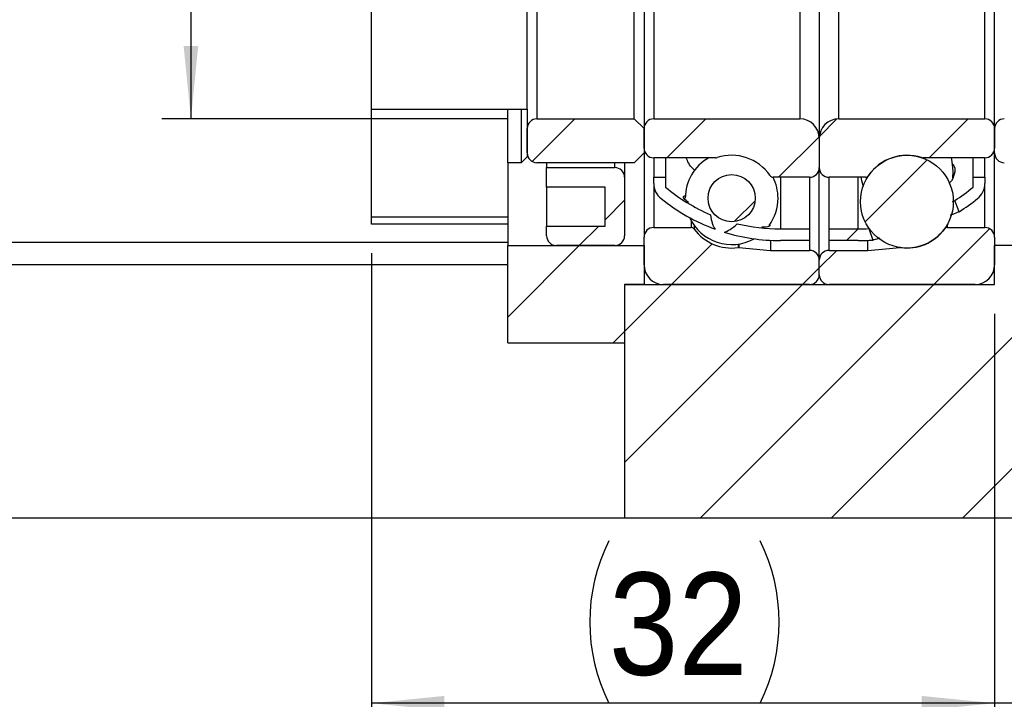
# Model space of a CAD drawing. Header units: millimetres. Extents: x 57 to 400, y 0 to 298.
# Tile 4 of 7: x 301 to 352, y 37 to 72. Entities that reach past the tile are written whole.
import ezdxf

# ---------------------------------------------------------------- set-up
doc = ezdxf.new("R2010")
doc.units = ezdxf.units.MM
doc.header["$LTSCALE"] = 1.5
doc.layers.add('FORMAT', color=7, linetype='Continuous')
doc.styles.add('SLDTEXTSTYLE1', font='GOTHIC.TTF', dxfattribs={"width": 0.913})
doc.dimstyles.new('SLDDIMSTYLE0', dxfattribs={"dimtxt": 5.25, "dimasz": 3.75, "dimexe": 0, "dimexo": 0.0625, "dimgap": 1.3125, "dimtad": 1, "dimrnd": 1e-09, "dimzin": 12, "dimdsep": 46, "dimtxsty": 'SLDTEXTSTYLE1', "dimsah": 1, "dimcen": 0.09, "dimadec": 0, "dimazin": 3, "dimtfac": 1, "dimtofl": 0, "dimtmove": 0, "dimatfit": 3, "dimfxl": 1, "dimfrac": 2, "dimtolj": 1, "dimtzin": 12, "dimarcsym": 0})
doc.dimstyles.new('SLDDIMSTYLE1', dxfattribs={"dimtxt": 5.25, "dimasz": 3.75, "dimexe": 0, "dimexo": 0.0625, "dimgap": 1.3125, "dimtad": 1, "dimrnd": 1e-09, "dimzin": 12, "dimdsep": 46, "dimtxsty": 'SLDTEXTSTYLE1', "dimsah": 1, "dimcen": 0.09, "dimadec": 0, "dimazin": 3, "dimtfac": 1, "dimtmove": 0, "dimatfit": 0, "dimfxl": 1, "dimfrac": 2, "dimtolj": 1, "dimtzin": 12, "dimarcsym": 0})
pattern_1 = [(45, (0, 0), (-3.367596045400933, 3.367596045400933), [])]

# ---------------------------------------------------------------- blocks, each defined once
blk = doc.blocks.new('_D_12')
at = {"layer": 'FORMAT', "color": 7}
for p, q in [((309.8723153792, 81.9051724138), (309.8723153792, 99.0279655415)), ((326.137098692, 81.9051724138), (308.3723153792, 81.9051724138)), ((309.8723153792, 81.9051724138), (309.8723153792, 66.9051724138)), ((326.137098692, 66.9051724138), (308.3723153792, 66.9051724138))]:
    blk.add_line(p, q, dxfattribs=at)
for points in [[(309.8723153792, 81.9051724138), (309.4973153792, 78.1551724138), (310.2473153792, 78.1551724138)], [(309.8723153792, 66.9051724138), (310.2473153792, 70.6551724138), (309.4973153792, 70.6551724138)]]:
    blk.add_solid(points, dxfattribs=at)
at = {"layer": 'FORMAT', "color": 7, "char_height": 5.25, "attachment_point": 1, "rotation": 90, "style": 'SLDTEXTSTYLE1'}
for s, insert in [('15', (303.0860524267, 91.2696312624)), ('%%c', (303.1662606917, 83.3519751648))]:
    blk.add_mtext(s, dxfattribs=dict(at, insert=insert))
blk = doc.blocks.new('_D_13')
at = {"layer": 'FORMAT', "color": 7}
for p, q in [((351.137098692, 56.9051724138), (351.137098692, 35.4059929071)), ((357.137098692, 44.9051724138), (357.137098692, 35.4059929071)), ((351.137098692, 36.9059929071), (342.887098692, 36.9059929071)), ((357.137098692, 36.9059929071), (351.137098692, 36.9059929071)), ((357.137098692, 36.9059929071), (363.5044326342, 36.9059929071))]:
    blk.add_line(p, q, dxfattribs=at)
for points in [[(351.137098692, 36.9059929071), (347.387098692, 37.2809929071), (347.387098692, 36.5309929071)], [(357.137098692, 36.9059929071), (360.887098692, 36.5309929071), (360.887098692, 37.2809929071)]]:
    blk.add_solid(points, dxfattribs=at)
at = {"layer": 'FORMAT', "color": 7, "insert": (359.625265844, 43.6120473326), "char_height": 5.25, "attachment_point": 1, "style": 'SLDTEXTSTYLE1'}
blk.add_mtext('6', dxfattribs=at)
blk = doc.blocks.new('_D_14')
at = {"layer": 'FORMAT', "color": 7}
for p, q in [((319.136998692, 60.0051724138), (319.136998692, 35.4059929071)), ((351.137098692, 56.9051724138), (351.137098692, 35.4059929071)), ((351.137098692, 36.9059929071), (319.136998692, 36.9059929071))]:
    blk.add_line(p, q, dxfattribs=at)
for centre, start, end in [((339.6686811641, 41.0731804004), 153.4349488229, 206.5650511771), ((330.7582647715, 41.0731804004), 333.4349488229, 26.5650511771)]:
    blk.add_arc(centre, 9.318114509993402, start, end, dxfattribs=at)
for points in [[(319.136998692, 36.9059929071), (322.886998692, 36.5309929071), (322.886998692, 37.2809929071)], [(351.137098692, 36.9059929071), (347.387098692, 37.2809929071), (347.387098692, 36.5309929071)]]:
    blk.add_solid(points, dxfattribs=at)
at = {"layer": 'FORMAT', "color": 7, "insert": (331.3343061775, 43.6120473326), "char_height": 5.25, "attachment_point": 1, "style": 'SLDTEXTSTYLE1'}
blk.add_mtext('32', dxfattribs=at)
blk = doc.blocks.new('_D_15')
at = {"layer": 'FORMAT', "color": 7}
for p, q in [((357.137098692, 44.9051724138), (357.137098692, 25.9324044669)), ((260.137098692, 29.9051724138), (260.137098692, 25.9324044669)), ((357.137098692, 27.4324044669), (260.137098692, 27.4324044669))]:
    blk.add_line(p, q, dxfattribs=at)
for points in [[(260.137098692, 27.4324044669), (263.887098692, 27.0574044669), (263.887098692, 27.8074044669)], [(357.137098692, 27.4324044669), (353.387098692, 27.8074044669), (353.387098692, 27.0574044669)]]:
    blk.add_solid(points, dxfattribs=at)
at = {"layer": 'FORMAT', "color": 7, "insert": (303.0488702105, 34.1384588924), "char_height": 5.25, "attachment_point": 1, "style": 'SLDTEXTSTYLE1'}
blk.add_mtext('97', dxfattribs=at)

msp = doc.modelspace()

# ---------------------------------------------------------------- hatches: boundary and pattern name
at = {"linetype": 'Continuous', "lineweight": 18}
h = msp.add_hatch(dxfattribs=at)
h.set_pattern_fill('ANSI31', scale=1.5, style=0)
h.set_pattern_definition(pattern_1)
h.paths.add_polyline_path([(319.1368986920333, 67.40527241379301), (319.1368986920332, 61.50507241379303), (326.1370986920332, 61.50507241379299), (326.1370986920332, 64.65507241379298), (326.8370401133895, 64.65507241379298), (327.1370986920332, 64.95513099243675), (327.1370986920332, 67.40527241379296)], flags=0)
h.paths.add_polyline_path([(326.1369986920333, 61.50517241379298), (319.1369986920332, 61.50517241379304), (319.1369986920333, 67.40517241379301), (327.1369986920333, 67.40517241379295), (327.1369986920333, 64.95517241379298), (326.8369986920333, 64.65517241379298), (326.1369986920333, 64.65517241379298)], flags=0)
h = msp.add_hatch(dxfattribs=at)
h.set_pattern_fill('ANSI31', scale=1.5, style=0)
h.set_pattern_definition(pattern_1)
edge = h.paths.add_edge_path(flags=0)
edge.add_line((333.1370986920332, 65.15517241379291), (333.1370986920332, 66.40517241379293))
edge.add_line((333.1370986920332, 66.40517241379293), (332.6370986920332, 66.90517241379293))
edge.add_line((332.6370986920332, 66.90517241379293), (327.6370986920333, 66.90517241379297))
edge.add_arc((327.6370986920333, 66.40517241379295), 0.5, 90, 180)
edge.add_line((327.1370986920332, 66.40517241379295), (327.1370986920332, 65.15517241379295))
edge.add_arc((327.6370986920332, 65.15517241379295), 0.5, 180, 270.0000000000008)
edge.add_line((327.6370986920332, 64.65517241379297), (332.6370986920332, 64.65517241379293))
edge.add_line((332.6370986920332, 64.65517241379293), (333.1370986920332, 65.15517241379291))
h = msp.add_hatch(dxfattribs=at)
h.set_pattern_fill('ANSI31', scale=1.5, style=0)
h.set_pattern_definition(pattern_1)
edge = h.paths.add_edge_path(flags=0)
edge.add_arc((333.6370986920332, 66.40517241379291), 0.4999999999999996, 90, 180)
edge.add_line((333.1370986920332, 66.40517241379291), (333.1370986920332, 65.40517241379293))
edge.add_arc((333.6370986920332, 65.40517241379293), 0.5, 180, 270.0000000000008)
edge.add_line((333.6370986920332, 64.90517241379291), (336.8244785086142, 64.9051724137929))
edge.add_arc((336.8244785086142, 65.10517241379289), 0.2000000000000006, 270.0000000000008, 288.349738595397)
edge.add_arc((337.6370986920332, 62.65517241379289), 2.381250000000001, 34.17644735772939, 108.34973859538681, ccw=False)
edge.add_arc((339.7725966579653, 64.10517241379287), 0.2000000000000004, 214.1764473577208, 270.0000000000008)
edge.add_line((339.7725966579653, 63.90517241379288), (341.6370986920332, 63.90517241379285))
edge.add_arc((341.6370986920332, 64.40517241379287), 0.5000000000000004, 270.0000000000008, 359.9999999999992)
edge.add_line((342.1370986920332, 64.40517241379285), (342.1370986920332, 65.90517241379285))
edge.add_arc((341.1370986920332, 65.90517241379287), 1, 0, 90.00000000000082)
edge.add_line((341.1370986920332, 66.90517241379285), (333.6370986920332, 66.90517241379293))
h = msp.add_hatch(dxfattribs=at)
h.set_pattern_fill('ANSI31', scale=1.5, style=0)
h.set_pattern_definition(pattern_1)
edge = h.paths.add_edge_path(flags=0)
edge.add_arc((350.6370986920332, 66.4051724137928), 0.4999999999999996, 359.9999999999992, 450.0000000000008)
edge.add_line((350.6370986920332, 66.9051724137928), (343.1370986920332, 66.90517241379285))
edge.add_arc((343.1370986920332, 65.90517241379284), 1, 90, 179.9999999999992)
edge.add_line((342.1370986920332, 65.90517241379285), (342.1370986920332, 64.40517241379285))
edge.add_arc((342.6370986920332, 64.40517241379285), 0.5000000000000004, 180, 270.0000000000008)
edge.add_line((342.6370986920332, 63.90517241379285), (344.5016007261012, 63.90517241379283))
edge.add_arc((344.5016007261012, 64.10517241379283), 0.2000000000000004, 270.0000000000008, 325.8235526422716)
edge.add_arc((346.6370986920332, 62.65517241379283), 2.381250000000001, 71.65026140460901, 145.8235526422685, ccw=False)
edge.add_arc((347.4497188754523, 65.10517241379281), 0.2000000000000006, 251.6502614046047, 270.0000000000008)
edge.add_line((347.4497188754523, 64.90517241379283), (350.6370986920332, 64.9051724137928))
edge.add_arc((350.6370986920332, 65.4051724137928), 0.5, 270.0000000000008, 360.0000000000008)
edge.add_line((351.1370986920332, 65.4051724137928), (351.1370986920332, 66.40517241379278))
h = msp.add_hatch(dxfattribs=at)
h.set_pattern_fill('ANSI31', scale=1.5, style=0)
h.set_pattern_definition(pattern_1)
edge = h.paths.add_edge_path(flags=0)
edge.add_line((357.1370986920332, 65.15517241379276), (357.1370986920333, 66.40517241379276))
edge.add_line((357.1370986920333, 66.40517241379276), (356.6370986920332, 66.90517241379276))
edge.add_line((356.6370986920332, 66.90517241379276), (351.6370986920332, 66.90517241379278))
edge.add_arc((351.6370986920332, 66.40517241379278), 0.5, 90, 180)
edge.add_line((351.1370986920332, 66.40517241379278), (351.1370986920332, 65.1551724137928))
edge.add_arc((351.6370986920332, 65.1551724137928), 0.5, 180, 270.0000000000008)
edge.add_line((351.6370986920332, 64.65517241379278), (356.6370986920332, 64.65517241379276))
edge.add_line((356.6370986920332, 64.65517241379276), (357.1370986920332, 65.15517241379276))
h = msp.add_hatch(dxfattribs=at)
h.set_pattern_fill('ANSI31', scale=1.5, style=0)
h.set_pattern_definition(pattern_1)
edge = h.paths.add_edge_path(flags=0)
edge.add_arc((346.6370986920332, 62.65517241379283), 2.38125, 0, 360)
h = msp.add_hatch(dxfattribs=at)
h.set_pattern_fill('ANSI31', scale=1.5, style=0)
h.set_pattern_definition(pattern_1)
edge = h.paths.add_edge_path(flags=0)
edge.add_line((331.1370986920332, 63.40517241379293), (331.1370986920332, 61.40517241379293))
edge.add_line((331.1370986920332, 61.40517241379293), (328.1370986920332, 61.40517241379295))
edge.add_line((328.1370986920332, 61.40517241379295), (328.1370986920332, 60.90517241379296))
edge.add_arc((328.6370986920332, 60.90517241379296), 0.5, 180, 270.0000000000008)
edge.add_line((328.6370986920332, 60.40517241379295), (331.6370986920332, 60.40517241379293))
edge.add_arc((331.6370986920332, 60.90517241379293), 0.5, 270.0000000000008, 360.0000000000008)
edge.add_line((332.1370986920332, 60.90517241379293), (332.1370986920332, 63.90517241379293))
edge.add_arc((331.6370986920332, 63.90517241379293), 0.5, 0, 89.99999999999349)
edge.add_line((331.6370986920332, 64.40517241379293), (328.1370986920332, 64.40517241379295))
edge.add_line((328.1370986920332, 64.40517241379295), (328.1370986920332, 63.40517241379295))
edge.add_line((328.1370986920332, 63.40517241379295), (331.1370986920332, 63.40517241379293))
h = msp.add_hatch(dxfattribs=at)
h.set_pattern_fill('ANSI31', scale=1.5, style=0)
h.set_pattern_definition(pattern_1)
edge = h.paths.add_edge_path(flags=0)
edge.add_arc((340.1370986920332, 70.42552125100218), 9.770348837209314, 231.162553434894, 249.9475153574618)
edge.add_ellipse((342.03024367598, 74.40517241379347), major_axis=(-5.052195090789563, -13.30561857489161), ratio=0.1633584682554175, start_angle=357.00937358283, end_angle=359.0652008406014, ccw=False)
edge.add_arc((340.1370986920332, 70.42552125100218), 9.170348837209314, 229.9558335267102, 247.0141740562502, ccw=False)
edge.add_line((334.2370986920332, 63.40517241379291), (334.2370986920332, 63.90517241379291))
edge.add_line((334.2370986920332, 63.90517241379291), (333.6370986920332, 63.90517241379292))
edge.add_line((333.6370986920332, 63.90517241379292), (333.6370986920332, 63.59404858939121))
edge.add_arc((334.6370986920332, 63.5940485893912), 1.000000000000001, 179.9999999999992, 231.162553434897)
h = msp.add_hatch(dxfattribs=at)
h.set_pattern_fill('ANSI31', scale=1.5, style=0)
h.set_pattern_definition(pattern_1)
edge = h.paths.add_edge_path(flags=0)
edge.add_arc((337.6370986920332, 62.83524875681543), 1.212841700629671, 0, 360)
h = msp.add_hatch(dxfattribs=at)
h.set_pattern_fill('ANSI31', scale=1.5, style=0)
h.set_pattern_definition(pattern_1)
edge = h.paths.add_edge_path(flags=0)
edge.add_arc((344.1370986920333, 70.42552125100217), 9.770348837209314, 301.9853547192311, 308.8374465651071)
edge.add_arc((349.6370986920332, 63.5940485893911), 1.000000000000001, 308.8374465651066, 360.0000000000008)
edge.add_line((350.6370986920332, 63.5940485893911), (350.6370986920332, 63.9051724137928))
edge.add_line((350.6370986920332, 63.9051724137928), (350.0370986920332, 63.9051724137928))
edge.add_line((350.0370986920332, 63.9051724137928), (350.0370986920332, 63.4051724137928))
edge.add_arc((344.1370986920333, 70.42552125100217), 9.170348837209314, 302.7481055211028, 310.0441664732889, ccw=False)
edge.add_line((349.0977682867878, 62.71273608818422), (349.3124766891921, 62.13847238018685))
h = msp.add_hatch(dxfattribs=at)
h.set_pattern_fill('ANSI31', scale=1.5, style=0)
h.set_pattern_definition(pattern_1)
edge = h.paths.add_edge_path(flags=0)
edge.add_arc((341.6370986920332, 58.90517241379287), 0.4999999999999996, 270.0000000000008, 359.9999999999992)
edge.add_line((342.1370986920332, 58.90517241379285), (342.1370986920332, 59.65517241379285))
edge.add_arc((341.6370986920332, 59.65517241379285), 0.5000000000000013, 0, 89.9999999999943)
edge.add_line((341.6370986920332, 60.15517241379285), (339.6370986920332, 60.15517241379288))
edge.add_line((339.6370986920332, 60.15517241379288), (338.0089849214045, 60.29761391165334))
edge.add_arc((337.991553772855, 60.098374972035), 0.2000000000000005, 85.00000000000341, 97.89274711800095)
edge.add_arc((337.6370986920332, 62.65517241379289), 2.38125, 216.2137304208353, 277.89274711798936, ccw=False)
edge.add_arc((335.5544977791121, 61.13017241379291), 0.2000000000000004, 36.21373042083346, 90)
edge.add_line((335.5544977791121, 61.3301724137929), (333.6370986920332, 61.33017241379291))
edge.add_arc((333.6370986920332, 60.83017241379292), 0.5000000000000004, 90, 179.9999999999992)
edge.add_line((333.1370986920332, 60.83017241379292), (333.1370986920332, 59.40517241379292))
edge.add_arc((334.1370986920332, 59.40517241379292), 1.000000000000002, 180, 269.9999999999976)
edge.add_line((334.1370986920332, 58.40517241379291), (341.6370986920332, 58.40517241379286))
h = msp.add_hatch(dxfattribs=at)
h.set_pattern_fill('ANSI31', scale=1.5, style=0)
h.set_pattern_definition(pattern_1)
edge = h.paths.add_edge_path(flags=0)
edge.add_line((341.6370986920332, 61.25517241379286), (340.1370986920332, 61.25517241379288))
edge.add_arc((340.1370986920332, 70.42552125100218), 9.170348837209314, 256.064565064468, 270, ccw=False)
edge.add_ellipse((342.03024367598, 74.40517241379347), major_axis=(-5.052195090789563, -13.30561857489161), ratio=0.1633584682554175, start_angle=1.052487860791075, end_angle=3.128056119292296, ccw=False)
edge.add_arc((340.1370986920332, 70.42552125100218), 9.770348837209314, 252.8287375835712, 270.0000000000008)
edge.add_line((340.1370986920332, 60.65517241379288), (341.6370986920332, 60.65517241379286))
edge.add_line((341.6370986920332, 60.65517241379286), (341.6370986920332, 61.25517241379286))
h = msp.add_hatch(dxfattribs=at)
h.set_pattern_fill('ANSI31', scale=1.5, style=0)
h.set_pattern_definition(pattern_1)
edge = h.paths.add_edge_path(flags=0)
edge.add_arc((342.6370986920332, 58.90517241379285), 0.4999999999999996, 180.0000000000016, 270.0000000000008)
edge.add_line((342.6370986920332, 58.40517241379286), (350.1370986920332, 58.4051724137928))
edge.add_arc((350.1370986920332, 59.40517241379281), 1.000000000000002, 270.0000000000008, 359.9999999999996)
edge.add_line((351.1370986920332, 59.40517241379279), (351.1370986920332, 60.8301724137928))
edge.add_arc((350.6370986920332, 60.8301724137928), 0.5000000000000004, 0, 89.99999999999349)
edge.add_line((350.6370986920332, 61.33017241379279), (348.7196996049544, 61.33017241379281))
edge.add_arc((348.7196996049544, 61.13017241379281), 0.2000000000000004, 90, 143.7862695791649)
edge.add_arc((346.6370986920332, 62.65517241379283), 2.38125, 262.10725288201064, 323.7862695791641, ccw=False)
edge.add_arc((346.2826436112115, 60.09837497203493), 0.2000000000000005, 82.10725288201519, 95.00000000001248)
edge.add_line((346.265212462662, 60.29761391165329), (344.6370986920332, 60.15517241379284))
edge.add_line((344.6370986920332, 60.15517241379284), (342.6370986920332, 60.15517241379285))
edge.add_arc((342.6370986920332, 59.65517241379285), 0.5000000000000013, 90, 180)
edge.add_line((342.1370986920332, 59.65517241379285), (342.1370986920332, 58.90517241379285))
h = msp.add_hatch(dxfattribs=at)
h.set_pattern_fill('ANSI31', scale=1.5, style=0)
h.set_pattern_definition(pattern_1)
edge = h.paths.add_edge_path(flags=0)
edge.add_line((344.1370986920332, 61.25517241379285), (342.6370986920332, 61.25517241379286))
edge.add_line((342.6370986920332, 61.25517241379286), (342.6370986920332, 60.65517241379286))
edge.add_line((342.6370986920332, 60.65517241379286), (344.1370986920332, 60.65517241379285))
edge.add_arc((344.1370986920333, 70.42552125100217), 9.770348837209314, 270.0000000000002, 274.4299535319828)
edge.add_line((344.8917630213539, 60.68436125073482), (344.67249694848, 61.27081500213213))
edge.add_arc((344.1370986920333, 70.42552125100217), 9.170348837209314, 269.99999999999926, 273.3470389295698, ccw=False)
h = msp.add_hatch(dxfattribs=at)
h.set_pattern_fill('ANSI31', scale=1.5, style=0)
h.set_pattern_definition(pattern_1)
h.paths.add_polyline_path([(333.1370986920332, 58.40517241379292), (333.1370986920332, 60.40517241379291), (326.1370986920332, 60.40517241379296), (326.1370986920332, 55.40517241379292), (332.1370986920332, 55.40517241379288), (332.1370986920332, 58.40517241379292)], flags=0)
h = msp.add_hatch(dxfattribs=at)
h.set_pattern_fill('ANSI31', scale=1.5, style=0)
h.set_pattern_definition(pattern_1)
h.paths.add_polyline_path([(357.1370986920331, 46.40517241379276), (357.1370986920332, 60.40517241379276), (351.1370986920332, 60.4051724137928), (351.1370986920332, 58.4051724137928), (332.1370986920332, 58.40517241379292), (332.1370986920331, 46.40517241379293)], flags=0)

# ---------------------------------------------------------------- linework, layer by layer
at = {"color": 7, "linetype": 'Continuous', "lineweight": 25}
for p, q in [((342.1370990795, 82.9051728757), (342.1370990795, 65.9051719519)), ((327.6370994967, 81.9051722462), (327.6370994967, 66.9051725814)), ((332.6370984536, 66.9051725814), (332.6370984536, 81.9051722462)), ((333.1370994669, 82.4051727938), (333.1370994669, 66.4051720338)), ((333.6370986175, 81.9051722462), (333.6370986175, 66.9051725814)), ((341.1370989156, 81.9051722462), (341.1370989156, 66.9051725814)), ((343.1370983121, 66.9051725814), (343.1370983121, 81.9051722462)), ((350.6370986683, 66.9051725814), (350.6370986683, 81.9051722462)), ((351.137098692, 66.4051720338), (351.137098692, 82.4051727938)), ((319.1368997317, 67.4052723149), (319.1368997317, 81.4050725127)), ((327.1370984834, 67.4052723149), (327.1370984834, 81.4050725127)), ((319.1368997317, 67.4052723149), (327.1370984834, 67.4052723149)), ((319.1368997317, 61.5050723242), (319.1368997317, 67.4052723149)), ((319.1370003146, 67.4051721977), (327.1369979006, 67.4051721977)), ((319.1370003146, 61.5051719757), (319.1370003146, 67.4051721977)), ((326.1369995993, 64.6551722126), (326.1369995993, 67.4051721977)), ((326.8369984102, 67.4051721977), (326.8369984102, 64.6551722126)), ((327.1369979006, 67.4051721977), (327.1369979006, 64.9551726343)), ((327.1370984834, 67.4052723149), (327.1370984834, 64.9551307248)), ((327.6370994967, 66.9051725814), (332.6370984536, 66.9051725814)), ((333.1370994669, 66.4051720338), (332.6370984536, 66.9051725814)), ((333.6370986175, 66.9051725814), (341.1370989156, 66.9051725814)), ((343.1370983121, 66.9051725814), (350.6370986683, 66.9051725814)), ((327.1370984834, 65.1551722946), (327.1370984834, 66.4051720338)), ((333.1370994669, 65.4051728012), (333.1370994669, 66.4051720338)), ((333.1370994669, 66.4051720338), (333.1370994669, 65.1551722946)), ((351.137098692, 65.1551722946), (351.137098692, 66.4051720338)), ((351.137098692, 66.4051720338), (351.137098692, 65.4051728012)), ((342.1370990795, 65.9051719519), (342.1370990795, 64.4051726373)), ((326.8369984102, 64.6551722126), (327.1369979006, 64.9551726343)), ((326.8370393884, 64.6550725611), (327.1370984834, 64.9551307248)), ((332.6370984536, 64.6551722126), (333.1370994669, 65.1551722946)), ((333.1370994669, 65.1551722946), (333.1370994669, 60.8301726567)), ((333.6370986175, 64.9051727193), (333.6370986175, 63.9051725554)), ((336.8244784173, 64.9051727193), (333.6370986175, 64.9051727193)), ((334.2370994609, 64.9051727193), (334.2370994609, 63.9051725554)), ((350.6370986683, 64.9051727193), (347.4497188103, 64.9051727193)), ((350.037098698, 63.9051725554), (350.037098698, 64.9051727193)), ((350.6370986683, 63.9051725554), (350.6370986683, 64.9051727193)), ((351.137098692, 60.8301726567), (351.137098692, 65.1551722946)), ((326.1369995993, 64.6551722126), (326.1369995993, 61.5051719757)), ((326.8369984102, 64.6551722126), (326.1369995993, 64.6551722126)), ((326.8370393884, 64.6550725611), (326.1370983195, 64.6550725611)), ((326.1370983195, 64.6550725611), (326.1370983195, 61.5050723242)), ((332.6370984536, 64.6551722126), (327.6370994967, 64.6551722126)), ((328.1370986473, 64.6551722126), (328.1370986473, 64.4051726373)), ((328.1370986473, 63.4051724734), (328.1370986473, 64.4051726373)), ((328.1370986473, 64.4051726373), (331.6370982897, 64.4051726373)), ((332.137099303, 64.6551722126), (332.137099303, 63.9051725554)), ((342.1370990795, 59.6551723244), (342.1370990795, 64.4051726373)), ((348.9936243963, 63.8871188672), (349.0183486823, 64.2293743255)), ((332.137099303, 63.9051725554), (332.137099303, 60.9051720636)), ((333.6370986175, 63.5940484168), (333.6370986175, 63.9051725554)), ((333.6370986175, 63.9051725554), (334.2370994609, 63.9051725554)), ((334.2370994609, 63.9051725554), (334.2370994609, 63.4051724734)), ((341.6370989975, 63.9051725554), (339.7725967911, 63.9051725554)), ((341.6370989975, 63.9051725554), (341.6370989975, 61.2551724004)), ((342.6370982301, 61.2551724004), (342.6370982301, 63.9051725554)), ((344.5016009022, 63.9051725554), (342.6370982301, 63.9051725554)), ((350.037098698, 63.4051724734), (350.037098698, 63.9051725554)), ((350.037098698, 63.9051725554), (350.6370986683, 63.9051725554)), ((350.6370986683, 63.9051725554), (350.6370986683, 63.5940484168)), ((331.1370991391, 63.4051724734), (328.1370986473, 63.4051724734)), ((328.1370986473, 63.4051724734), (328.1370986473, 61.4051721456)), ((331.1370991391, 61.4051721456), (331.1370991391, 63.4051724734)), ((349.3124766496, 62.1384722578), (349.0977683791, 62.7127360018)), ((326.1369995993, 61.8620212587), (319.1370003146, 61.8620212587)), ((326.1370983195, 61.5050723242), (319.1368997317, 61.5050723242)), ((326.1369995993, 61.5051719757), (319.1370003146, 61.5051719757)), ((326.1370983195, 61.5050723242), (326.1370983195, 60.4051719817)), ((328.1370986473, 60.9051720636), (328.1370986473, 61.4051721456)), ((328.1370986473, 61.4051721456), (331.1370991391, 61.4051721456)), ((333.6370986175, 61.3301727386), (335.5544980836, 61.3301727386)), ((340.1370987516, 61.2551724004), (341.6370989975, 61.2551724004)), ((341.6370989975, 61.2551724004), (341.6370989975, 60.6551724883)), ((342.6370982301, 60.6551724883), (342.6370982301, 61.2551724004)), ((342.6370982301, 61.2551724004), (344.137098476, 61.2551724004)), ((344.672496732, 61.2708148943), (344.891763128, 60.6843610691)), ((348.7196996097, 61.3301727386), (350.6370986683, 61.3301727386)), ((333.1370994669, 59.4051727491), (333.1370994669, 60.8301726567)), ((351.137098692, 60.8301726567), (351.137098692, 59.4051727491)), ((261.1370951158, 60.5816119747), (326.1370983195, 60.5816119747)), ((326.1370983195, 55.4051730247), (326.1370983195, 60.4051719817)), ((326.1370983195, 60.4051719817), (333.1370994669, 60.4051719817)), ((331.6370982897, 60.4051719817), (328.637097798, 60.4051719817)), ((333.1370994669, 60.4051719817), (333.1370994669, 58.4051716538)), ((338.0089847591, 60.2976135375), (339.6370986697, 60.1551724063)), ((339.6370986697, 60.6679744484), (339.6370986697, 60.1551724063)), ((341.6370989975, 60.6551724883), (340.1370987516, 60.6551724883)), ((344.137098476, 60.6551724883), (342.6370982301, 60.6551724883)), ((344.6370985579, 60.1551724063), (344.6370985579, 60.6679744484)), ((344.6370985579, 60.1551724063), (346.2652124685, 60.2976135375)), ((351.137098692, 58.4051716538), (351.137098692, 60.4051719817)), ((357.1370987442, 60.4051719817), (351.137098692, 60.4051719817)), ((339.6370986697, 60.1551724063), (341.6370989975, 60.1551724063)), ((342.6370982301, 60.1551724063), (344.6370985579, 60.1551724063)), ((326.1370983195, 59.4051727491), (261.1370951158, 59.4051727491)), ((342.1370990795, 58.9051726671), (342.1370990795, 59.6551723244)), ((333.1370994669, 58.4051716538), (332.137099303, 58.4051716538)), ((332.137099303, 58.4051716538), (332.137099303, 55.4051730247)), ((332.137099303, 58.4051716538), (332.137099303, 46.4051715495)), ((332.137099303, 58.4051716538), (351.137098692, 58.4051716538)), ((341.6370989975, 58.4051716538), (334.1370977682, 58.4051716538)), ((350.1370986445, 58.4051716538), (342.6370982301, 58.4051716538)), ((326.1370983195, 55.4051730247), (332.137099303, 55.4051730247)), ((332.137099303, 46.4051715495), (261.1370951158, 46.4051715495)), ((357.1370987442, 46.4051715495), (332.137099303, 46.4051715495))]:
    msp.add_line(p, q, dxfattribs=at)
at = {"color": 8, "linetype": 'Continuous', "lineweight": 25}
for p, q in [((331.6370982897, 64.4051726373), (331.6370982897, 64.6551722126)), ((340.1370987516, 63.9051725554), (340.1370987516, 61.2551724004)), ((344.137098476, 61.2551724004), (344.137098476, 63.9051725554)), ((333.6370986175, 63.5940484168), (333.6370986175, 61.3301727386)), ((350.6370986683, 61.3301727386), (350.6370986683, 63.5940484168)), ((335.5544980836, 61.6806387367), (335.5544980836, 61.3301727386)), ((335.7158618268, 61.4284086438), (335.7158618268, 61.2483318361)), ((348.7196996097, 61.3301727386), (348.7196996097, 61.500561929)), ((337.9640903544, 60.4765569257), (337.9640903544, 60.2964801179)), ((338.0089847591, 60.4832168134), (338.0089847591, 60.2976135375)), ((341.6370989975, 60.6551724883), (341.6370989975, 60.1551724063)), ((342.6370982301, 60.1551724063), (342.6370982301, 60.6551724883)), ((346.2652124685, 60.2976135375), (346.2652124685, 60.303140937))]:
    msp.add_line(p, q, dxfattribs=at)
at = {"color": 7, "linetype": 'Continuous', "lineweight": 25, "flags": 128}
for points in [[(349.0183486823, 64.2293743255), (348.9663126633, 64.7244635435), (348.9204401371, 64.9051727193)], [(344.2780215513, 63.9051725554), (344.3078848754, 63.7342841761), (344.3896950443, 63.4422735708)]]:
    msp.add_lwpolyline(points, dxfattribs=at)
at = {"color": 7, "linetype": 'Continuous', "lineweight": 25}
for centre, radius in [((346.637098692, 62.6551724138), 2.381249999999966), ((337.637098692, 62.8352487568), 1.212841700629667)]:
    msp.add_circle(centre, radius, dxfattribs=at)
for centre, radius, start, end in [((327.637098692, 66.4051724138), 0.5000000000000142, 90, 180), ((333.637098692, 66.4051724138), 0.5, 90, 180), ((341.137098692, 65.9051724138), 1, 0, 90), ((343.137098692, 65.9051724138), 1, 90, 180), ((350.637098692, 66.4051724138), 0.5, 0, 90), ((351.637098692, 66.4051724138), 0.5000000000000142, 90, 180), ((333.637098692, 65.4051724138), 0.5, 180, 270), ((350.637098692, 65.4051724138), 0.5, 270, 0), ((327.637098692, 65.1551724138), 0.5, 180, 270), ((337.637098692, 62.8352487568), 2.381250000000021, 119.6273233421, 179.8277145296), ((336.8244785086, 65.1051724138), 0.2000000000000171, 270, 288.3497385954), ((337.637098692, 62.6551724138), 2.381250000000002, 34.1764473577, 108.3497385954), ((346.637098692, 62.6551724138), 2.381250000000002, 71.6502614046, 145.8235526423), ((347.4497188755, 65.1051724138), 0.2000000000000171, 251.6502614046, 270), ((351.637098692, 65.1551724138), 0.5, 180, 270), ((331.637098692, 63.9051724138), 0.5, 0, 90), ((341.637098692, 64.4051724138), 0.5, 270, 0), ((342.637098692, 64.4051724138), 0.5, 180, 270), ((339.772596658, 64.1051724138), 0.2000000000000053, 214.1764473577, 270), ((337.637098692, 62.8352487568), 2.381250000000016, 0, 26.7041035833), ((344.5016007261, 64.1051724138), 0.2000000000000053, 270, 325.8235526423), ((334.637098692, 63.5940485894), 1.000000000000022, 180, 231.1625534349), ((340.137098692, 70.425521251), 9.17034883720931, 229.9558335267, 247.0141740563), ((344.137098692, 70.425521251), 9.170348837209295, 302.7481055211, 310.0441664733), ((349.637098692, 63.5940485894), 1.000000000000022, 308.8374465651, 0), ((340.137098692, 70.425521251), 9.770348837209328, 231.1625534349, 249.9475153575), ((337.637098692, 62.8352487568), 2.381249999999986, 324.0338664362, 0), ((344.137098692, 70.425521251), 9.770348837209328, 301.9853547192, 308.8374465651), ((337.637098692, 62.8352487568), 2.381249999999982, 204.7099990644, 298.8294458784), ((333.637098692, 60.8301724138), 0.5, 90, 180), ((335.5544977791, 61.1301724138), 0.2000000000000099, 36.2137304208, 90), ((337.637098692, 62.6551724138), 2.381250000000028, 216.2137304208, 277.892747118), ((340.137098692, 70.425521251), 9.170348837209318, 256.0645650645, 270), ((344.137098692, 70.425521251), 9.170348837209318, 270, 273.3470389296), ((346.637098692, 62.6551724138), 2.381250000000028, 262.107252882, 323.7862695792), ((348.719699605, 61.1301724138), 0.2000000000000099, 90, 143.7862695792), ((350.637098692, 60.8301724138), 0.5, 0, 90), ((328.637098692, 60.9051724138), 0.5, 180, 270), ((331.637098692, 60.9051724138), 0.5, 270, 0), ((340.137098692, 70.425521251), 9.770348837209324, 252.8287375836, 270), ((344.137098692, 70.425521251), 9.770348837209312, 270, 274.429953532), ((337.9915537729, 60.098374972), 0.2000000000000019, 85, 97.892747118), ((346.2826436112, 60.098374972), 0.1999999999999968, 82.107252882, 95), ((341.637098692, 59.6551724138), 0.5, 360, 90), ((342.637098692, 59.6551724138), 0.5, 90, 180), ((334.137098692, 59.4051724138), 1.000000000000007, 180, 270), ((350.137098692, 59.4051724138), 1.000000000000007, 270, 360), ((341.637098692, 58.9051724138), 0.5, 270, 0), ((342.637098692, 58.9051724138), 0.5, 180, 270)]:
    msp.add_arc(centre, radius, start, end, dxfattribs=at)
for start_param, end_param in [(5.973654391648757, 6.18363227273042), (0.1119903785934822, 0.3228319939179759)]:
    msp.add_ellipse((342.030243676, 74.4051724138), major_axis=(-5.052195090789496, -13.30561857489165), ratio=0.1633584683, start_param=start_param, end_param=end_param, dxfattribs=at)
for points, knots in [([(335.7643213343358, 64.25127810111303), (335.7491341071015, 64.26396401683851), (335.5433719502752, 64.43583748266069), (335.3781088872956, 64.67893642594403), (335.3226390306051, 64.88169298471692), (335.3162154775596, 64.9051727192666)], [0, 0, 0, 0, 0.0658249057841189, 0.8918201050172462, 0.9999999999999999, 0.9999999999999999, 0.9999999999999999, 0.9999999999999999]), ([(348.9403865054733, 64.61331298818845), (348.9898341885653, 64.56578633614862), (349.1311653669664, 64.42994584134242), (349.085518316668, 64.07871580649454), (348.970993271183, 63.7599349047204), (348.8082316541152, 63.59646986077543), (348.79849206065, 63.58668817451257)], [0, 0, 0, 0, 0.2069092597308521, 0.5913872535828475, 0.9755487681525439, 1, 1, 1, 1]), ([(335.4180369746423, 62.60589747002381), (335.3316793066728, 62.68306514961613), (335.15738875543, 62.83880809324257), (335.1453151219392, 62.95370909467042), (335.268308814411, 62.95890501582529), (335.2987103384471, 62.96018934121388)], [0, 0, 0, 0, 0.4250674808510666, 0.8578884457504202, 1, 1, 1, 1]), ([(348.9818922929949, 62.66396822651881), (349.0187394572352, 62.67941230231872), (349.0939226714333, 62.71092450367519), (349.0964696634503, 62.71212424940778), (349.0977683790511, 62.71273600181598)], [0, 0, 0, 0, 0.4900982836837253, 1, 1, 1, 1]), ([(349.3124766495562, 62.13847225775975), (349.3078547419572, 62.13655099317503), (349.2923199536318, 62.13009339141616), (349.1514961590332, 62.07058307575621), (348.9377053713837, 61.98517376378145), (348.865570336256, 61.95635585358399)], [0, 0, 0, 0, 0.2191315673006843, 0.7365276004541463, 1, 1, 1, 1]), ([(339.5896049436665, 61.44974245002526), (339.5911176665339, 61.44650094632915), (339.6161687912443, 61.39282071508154), (339.4846382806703, 61.34859897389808), (339.2581001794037, 61.34952516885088), (339.1782621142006, 61.34985158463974)], [0, 0, 0, 0, 0.0399542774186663, 0.6616542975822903, 1, 1, 1, 1]), ([(345.2462957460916, 60.77613545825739), (345.1913333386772, 60.76154184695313), (344.986571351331, 60.70717347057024), (344.9036090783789, 60.68740919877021), (344.893749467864, 60.68487218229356), (344.891763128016, 60.68436106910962)], [0, 0, 0, 0, 0.2265979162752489, 0.8441886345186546, 0.9999999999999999, 0.9999999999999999, 0.9999999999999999, 0.9999999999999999])]:
    msp.add_open_spline(points, degree=3, knots=knots, dxfattribs=at)

# ---------------------------------------------------------------- dimensions: what is measured, and where the dimension line sits
at = {"layer": 'FORMAT', "color": 7}
dim = msp.add_linear_dim(base=(309.8723153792, 66.9051724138), p1=(327.637098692, 81.9051724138), p2=(327.637098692, 66.9051724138), angle=90, text='%%c<>', dimstyle='SLDDIMSTYLE0', dxfattribs=at)
dim.commit()
dim.dimension.update_dxf_attribs({"geometry": '_D_12', "text_midpoint": (309.8723153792, 91.1899703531), "dimtype": 160})
dim = msp.add_linear_dim(base=(319.136998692, 36.9059929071), p1=(351.137098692, 58.4051724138), p2=(319.136998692, 61.5051724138), text='(<>)', dimstyle='SLDDIMSTYLE0', dxfattribs=at)
dim.commit()
dim.dimension.update_dxf_attribs({"geometry": '_D_14', "text_midpoint": (335.2134730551, 36.9059929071), "dimtype": 160})
for base, p2, dimstyle, picture, middle in [((351.137098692, 36.9059929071), (351.137098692, 58.4051724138), 'SLDDIMSTYLE1', '_D_13', (361.5648492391, 36.9059929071)), ((260.137098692, 27.4324044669), (260.137098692, 31.4051724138), 'SLDDIMSTYLE0', '_D_15', (306.9280370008, 27.4324044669))]:
    dim = msp.add_linear_dim(base=base, p1=(357.137098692, 46.4051724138), p2=p2, dimstyle=dimstyle, dxfattribs=at)
    dim.commit()
    dim.dimension.update_dxf_attribs({"geometry": picture, "text_midpoint": middle, "dimtype": 160})

doc.saveas('drawing.dxf')
